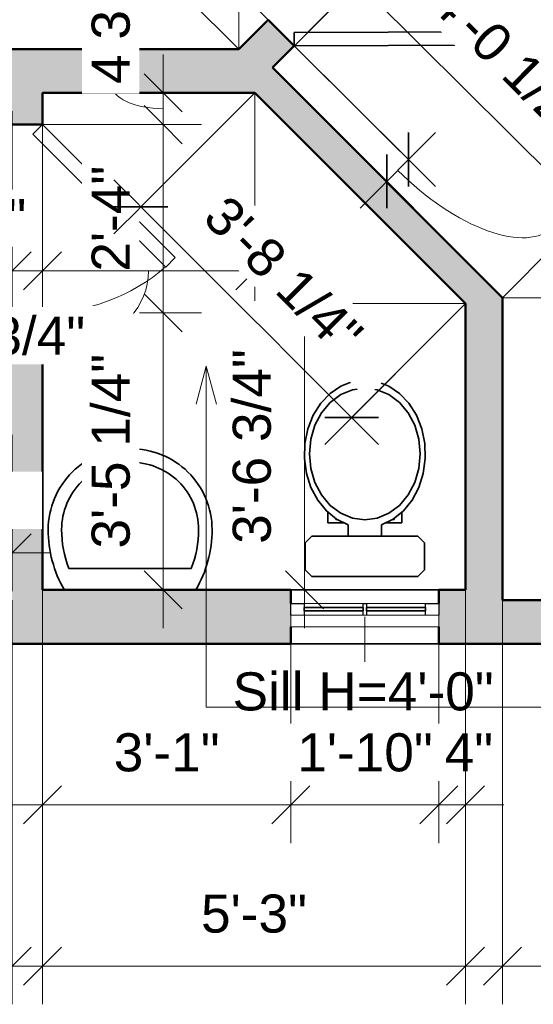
# Model space of a CAD drawing. Header units: inches. Extents: x -321 to 583, y -54 to 661.
# Tile 11 of 21: x 312 to 389, y -54 to 93. Entities that reach past the tile are written whole.
import ezdxf

# ---------------------------------------------------------------- set-up
doc = ezdxf.new("R2010")
doc.units = ezdxf.units.IN
doc.header["$MEASUREMENT"] = 0
for name, color, linetype, lineweight in [('A-ANNO-DIMS', 211, 'Continuous', 9), ('A-ANNO-DIMS-48', 211, 'Continuous', 9), ('A-DOOR', 31, 'Continuous', 18), ('A-GLAZ', 151, 'Continuous', 18), ('A-GLAZ-IDEN', 152, 'Continuous', 9), ('A-WALL', 113, 'Continuous', 18), ('A-WALL-PATT', 111, 'Continuous', 18), ('G-ANNO-TEXT', 231, 'Continuous', 9), ('P-SANR-FIXT', 6, 'Continuous', 18)]:
    doc.layers.add(name, color=color, linetype=linetype, lineweight=lineweight)
doc.styles.add('Arial', font='arial.ttf', dxfattribs={"height": 5.669291})
doc.dimstyles.new('Linear_-_3mm_Arial', dxfattribs={"dimscale": 12, "dimtxt": 5.784148, "dimasz": 0.472441, "dimexe": 0.472441, "dimexo": 0, "dimgap": 0.275591, "dimtad": 1, "dimrnd": 0.25, "dimzin": 3, "dimdsep": 46, "dimlunit": 4, "dimtxsty": 'Arial', "dimblk1": 'OBLIQUE', "dimblk2": 'OBLIQUE', "dimsah": 1, "dimcen": 0.09, "dimdle": 0.472441, "dimazin": 2, "dimtfac": 1, "dimtdec": 4, "dimtix": 1, "dimtmove": 0, "dimatfit": 3, "dimfxl": 1, "dimtvp": 1, "dimtfill": 1, "dimfrac": 2, "dimtolj": 1, "dimtzin": 0, "dimarcsym": 2})
doc.dimstyles.new('Linear_-_3mm_Arial_1', dxfattribs={"dimscale": 12, "dimtxt": 5.784148, "dimasz": 0.472441, "dimexe": 0.472441, "dimexo": 0, "dimgap": 0.275591, "dimtad": 1, "dimrnd": 0.25, "dimzin": 3, "dimdsep": 46, "dimlunit": 4, "dimtxsty": 'Arial', "dimblk1": 'OBLIQUE', "dimblk2": 'OBLIQUE', "dimsah": 1, "dimcen": 0.09, "dimdle": 0.472441, "dimazin": 2, "dimtfac": 1, "dimtdec": 4, "dimtix": 1, "dimtmove": 1, "dimatfit": 3, "dimfxl": 1, "dimtvp": 1, "dimtfill": 1, "dimfrac": 2, "dimtolj": 1, "dimtzin": 0, "dimarcsym": 2})
doc.dimstyles.new('Linear_-_3mm_Arial_2', dxfattribs={"dimscale": 12, "dimtxt": 5.784148, "dimasz": 0.472441, "dimexe": 0.472441, "dimexo": 0, "dimgap": 0.275591, "dimtad": 1, "dimrnd": 0.25, "dimzin": 3, "dimdsep": 46, "dimlunit": 4, "dimtxsty": 'Arial', "dimblk1": 'OBLIQUE', "dimblk2": 'OBLIQUE', "dimsah": 1, "dimcen": 0.09, "dimdle": 0.472441, "dimazin": 2, "dimtfac": 1, "dimtdec": 4, "dimtix": 1, "dimtmove": 2, "dimatfit": 3, "dimfxl": 1, "dimtvp": 1, "dimtfill": 1, "dimfrac": 2, "dimtolj": 1, "dimtzin": 0, "dimarcsym": 2})

# ---------------------------------------------------------------- blocks, each defined once
blk = doc.blocks.new('Door_2 - 4_-8_ X 6_-8_-450710-2-2nd Floor Plan')
at = {"layer": 'A-DOOR', "lineweight": 35}
for p, q in [((-28, 2.75), (-8.2, 22.55)), ((-8.2, 22.55), (-6.79, 21.13)), ((8.2, 22.55), (6.79, 21.13)), ((28, 2.75), (8.2, 22.55)), ((-6.79, 21.13), (-26.59, 1.34)), ((6.79, 21.13), (26.59, 1.34)), ((-26.59, 1.34), (-28, 2.75)), ((26.59, 1.34), (28, 2.75))]:
    blk.add_line(p, q, dxfattribs=at)
at = {"layer": 'A-DOOR'}
for centre, start, end in [((-28, 2.75), 0, 45), ((28, 2.75), 135, 180)]:
    blk.add_arc(centre, 28, start, end, dxfattribs=at)
blk = doc.blocks.new('Door_1 - 2_-4_ X 6_-8_-437402-2-2nd Floor Plan')
at = {"layer": 'A-DOOR', "lineweight": 35}
for p, q in [((12.59, -0.84), (-7.21, -20.63)), ((14, -2.25), (12.59, -0.84)), ((14, -2.25), (-5.79, -22.04)), ((-5.79, -22.04), (-7.21, -20.63))]:
    blk.add_line(p, q, dxfattribs=at)
at = {"layer": 'A-DOOR'}
blk.add_arc((14.07, -2.25), 28.07, 180, 220.8158, dxfattribs=at)
blk = doc.blocks.new('Window_4 - 1_-10_ x 3_-0_-450561-2-2nd Floor Plan')
at = {"layer": 'A-GLAZ', "lineweight": 25}
for p, q in [((-11, 2), (-9.03, 2)), ((-11, 0.25), (-11, 2)), ((-9.03, 2), (-9.03, 0.25)), ((-0.25, 2), (0.25, 2)), ((-0.25, 0.25), (-0.25, 2)), ((0.25, 2), (0.25, 0.25)), ((9.03, 2), (11, 2)), ((9.03, 0.25), (9.03, 2)), ((11, 2), (11, 0.25))]:
    blk.add_line(p, q, dxfattribs=at)
at = {"layer": 'A-GLAZ'}
for p, q in [((-0.25, 2), (-9.03, 2)), ((9.03, 2), (0.25, 2)), ((-11, 0.25), (11, 0.25)), ((-11, 0.25), (-11, -1.5)), ((11, -1.5), (11, 0.25)), ((11, -1.5), (-11, -1.5))]:
    blk.add_line(p, q, dxfattribs=at)
at = {"layer": 'A-GLAZ', "lineweight": 35}
for p, q in [((-9.03, 1.38), (-0.25, 1.38)), ((-9.03, 0.87), (-9.03, 1.38)), ((-0.25, 0.87), (-9.03, 0.87)), ((-0.25, 1.38), (-0.25, 0.87)), ((0.25, 1.38), (9.03, 1.38)), ((0.25, 0.87), (0.25, 1.38)), ((9.03, 0.87), (0.25, 0.87)), ((9.03, 1.38), (9.03, 0.87))]:
    blk.add_line(p, q, dxfattribs=at)
blk = doc.blocks.new('Water Closet - 1 - Water Closet - 1-226926-2-2nd Floor Plan')
at = {"layer": 'P-SANR-FIXT', "lineweight": 35}
for p, q in [((1, 8.87), (0, 7.87)), ((5, 8.87), (1, 8.87)), ((6, 7.87), (5, 8.87)), ((0, 7.87), (0, -7.88)), ((6, -7.88), (6, 7.87)), ((9.58, 5.5), (8, 5.5)), ((8, 5.5), (8, 3.14)), ((8.5, 4.34), (8.5, 4.17)), ((8.62, 4.34), (8.5, 4.34)), ((8.64, 4.34), (8.62, 4.34)), ((6, 2.5), (7.68, 2.5)), ((7.68, -2.5), (6, -2.5)), ((8, -3.14), (8, -5.5)), ((8.5, -4.17), (8.5, -4.34)), ((8.5, -4.34), (8.62, -4.34)), ((8.62, -4.34), (8.64, -4.34)), ((8, -5.5), (9.58, -5.5)), ((0, -7.88), (1, -8.88)), ((5, -8.88), (6, -7.88)), ((1, -8.88), (5, -8.88))]:
    blk.add_line(p, q, dxfattribs=at)
at = {"layer": 'P-SANR-FIXT', "lineweight": 35, "flags": 128}
for points in [[(29.25, 0), (29.02, 1.83), (28.34, 3.58), (27.25, 5.18), (25.78, 6.56), (23.99, 7.68), (21.97, 8.47), (19.79, 8.91), (17.55, 8.98), (15.34, 8.68), (13.25, 8.02), (11.36, 7.02), (9.77, 5.73), (8.52, 4.2), (7.68, 2.5)], [(28.05, 0), (27.8, 1.84), (27.08, 3.58), (25.91, 5.14), (24.36, 6.45), (22.5, 7.43), (20.43, 8.04), (18.25, 8.25), (16.07, 8.04), (14, 7.43), (12.14, 6.45), (10.59, 5.14), (9.42, 3.58), (8.7, 1.84), (8.45, 0)], [(8.62, 4.34), (8.56, 4.26), (8.5, 4.17)], [(7.68, -2.5), (8.52, -4.2), (9.77, -5.73), (11.36, -7.02), (13.25, -8.02), (15.34, -8.68), (17.55, -8.98), (19.79, -8.91), (21.97, -8.47), (23.99, -7.68), (25.78, -6.56), (27.25, -5.18), (28.34, -3.58), (29.02, -1.83), (29.25, 0)], [(8.45, 0), (8.7, -1.84), (9.42, -3.58), (10.59, -5.14), (12.14, -6.45), (14, -7.43), (16.07, -8.04), (18.25, -8.25), (20.43, -8.04), (22.5, -7.43), (24.36, -6.45), (25.91, -5.14), (27.08, -3.58), (27.8, -1.84), (28.05, 0)], [(8.5, -4.17), (8.56, -4.26), (8.62, -4.34)]]:
    blk.add_lwpolyline(points, dxfattribs=at)
blk = doc.blocks.new('Plumbing Fixtures 1 - Plumbing Fixtures 1-450462-2-2nd Floor Plan')
at = {"layer": 'P-SANR-FIXT', "lineweight": 35}
blk.add_line((337.66, 11.18), (319.46, 11.18), dxfattribs=at)
for centre, radius, start, end in [((328.37, 16.99), 12, 89.065, 180), ((328.76, 16.99), 12, 360, 90.935), ((328.37, 16.99), 10, 88.8779, 180), ((328.76, 16.99), 10, 360, 91.1221), ((334.35, 16.99), 17.99, 180, 210), ((334.35, 16.99), 15.99, 180, 201.3237), ((322.77, 16.99), 15.99, 338.6763, 360), ((322.77, 16.99), 17.99, 330, 360)]:
    blk.add_arc(centre, radius, start, end, dxfattribs=at)
blk = doc.blocks.new('DIMBLOCK38-2-2nd Floor Plan')
at = {"layer": 'A-ANNO-DIMS-48'}
for p, q in [((251, 6.5), (251, -53.67)), ((251, -48), (251, 6.5)), ((311, 6.5), (311, -53.67)), ((311, -48), (311, 6.5)), ((245.33, -48), (316.67, -48))]:
    blk.add_line(p, q, dxfattribs=at)
at = {"layer": 'A-ANNO-DIMS-48', "lineweight": 35}
for p, q in [((251, -48), (253.83, -45.17)), ((311, -48), (313.83, -45.17)), ((251, -48), (248.17, -50.83)), ((311, -48), (308.17, -50.83))]:
    blk.add_line(p, q, dxfattribs=at)
at = {"layer": 'A-ANNO-DIMS-48', "color": 0, "insert": (273.12, -37.33), "char_height": 5.669, "width": 18.9008, "attachment_point": 1, "line_spacing_factor": 0.941778, "style": 'Arial', "bg_fill": 3, "box_fill_scale": 1.25, "bg_fill_color": 256, "bg_fill_true_color": 13158600, "bg_fill_transparency": 0}
blk.add_mtext('5\'-0"', dxfattribs=at)
blk = doc.blocks.new('_Oblique')
at = {"color": 0, "linetype": 'ByBlock', "lineweight": -2}
blk.add_line((-0.5, -0.5), (0.5, 0.5), dxfattribs=at)
blk = doc.blocks.new('DIMBLOCK39-2-2nd Floor Plan')
at = {"layer": 'A-ANNO-DIMS-48'}
for p, q in [((315.5, 8), (315.5, -29.67)), ((315.5, -24), (315.5, 8)), ((352.5, 0), (352.5, -29.67)), ((352.5, -24), (352.5, 0)), ((309.83, -24), (352.5, -24))]:
    blk.add_line(p, q, dxfattribs=at)
at = {"layer": 'A-ANNO-DIMS-48', "lineweight": 35}
for p, q in [((315.5, -24), (318.33, -21.17)), ((352.5, -24), (355.33, -21.17)), ((315.5, -24), (312.67, -26.83)), ((352.5, -24), (349.67, -26.83))]:
    blk.add_line(p, q, dxfattribs=at)
at = {"layer": 'A-ANNO-DIMS-48', "color": 0, "insert": (326.12, -13.33), "char_height": 5.669, "width": 18.9008, "attachment_point": 1, "line_spacing_factor": 0.941778, "style": 'Arial', "bg_fill": 3, "box_fill_scale": 1.25, "bg_fill_color": 256, "bg_fill_true_color": 13158600, "bg_fill_transparency": 0}
blk.add_mtext('3\'-1"', dxfattribs=at)
blk = doc.blocks.new('DIMBLOCK40-2-2nd Floor Plan')
at = {"layer": 'A-ANNO-DIMS-48'}
for p, q in [((352.5, 0), (352.5, -29.67)), ((352.5, -24), (352.5, 0)), ((374.5, 0), (374.5, -29.67)), ((374.5, -24), (374.5, 0)), ((352.5, -24), (374.5, -24))]:
    blk.add_line(p, q, dxfattribs=at)
at = {"layer": 'A-ANNO-DIMS-48', "lineweight": 35}
for p, q in [((352.5, -24), (355.33, -21.17)), ((374.5, -24), (377.33, -21.17)), ((352.5, -24), (349.67, -26.83)), ((374.5, -24), (371.67, -26.83))]:
    blk.add_line(p, q, dxfattribs=at)
at = {"layer": 'A-ANNO-DIMS-48', "color": 0, "insert": (353.44, -13.33), "char_height": 5.669, "width": 24.1332, "attachment_point": 1, "line_spacing_factor": 0.941778, "style": 'Arial', "bg_fill": 3, "box_fill_scale": 1.25, "bg_fill_color": 256, "bg_fill_true_color": 13158600, "bg_fill_transparency": 0}
blk.add_mtext('1\'-10"', dxfattribs=at)
blk = doc.blocks.new('DIMBLOCK41-2-2nd Floor Plan')
at = {"layer": 'A-ANNO-DIMS-48'}
for p, q in [((378.5, 8), (378.5, -29.67)), ((378.5, -24), (378.5, 8)), ((374.5, 0), (374.5, -29.67)), ((374.5, -24), (374.5, 0)), ((374.5, -24), (384.17, -24))]:
    blk.add_line(p, q, dxfattribs=at)
at = {"layer": 'A-ANNO-DIMS-48', "lineweight": 35}
for p, q in [((374.5, -24), (377.33, -21.17)), ((378.5, -24), (381.33, -21.17)), ((374.5, -24), (371.67, -26.83)), ((378.5, -24), (375.67, -26.83))]:
    blk.add_line(p, q, dxfattribs=at)
at = {"layer": 'A-ANNO-DIMS-48', "color": 0, "insert": (375.38, -13.33), "char_height": 5.669, "width": 8.6495, "attachment_point": 1, "line_spacing_factor": 0.941778, "style": 'Arial', "bg_fill": 3, "box_fill_scale": 1.25, "bg_fill_color": 256, "bg_fill_true_color": 13158600, "bg_fill_transparency": 0}
blk.add_mtext('4"', dxfattribs=at)
blk = doc.blocks.new('DIMBLOCK42-2-2nd Floor Plan')
at = {"layer": 'A-ANNO-DIMS-48'}
for p, q in [((315.5, 8), (315.5, -53.67)), ((315.5, -48), (315.5, 8)), ((378.5, 8), (378.5, -53.67)), ((378.5, -48), (378.5, 8)), ((309.83, -48), (384.17, -48))]:
    blk.add_line(p, q, dxfattribs=at)
at = {"layer": 'A-ANNO-DIMS-48', "lineweight": 35}
for p, q in [((315.5, -48), (318.33, -45.17)), ((378.5, -48), (381.33, -45.17)), ((315.5, -48), (312.67, -50.83)), ((378.5, -48), (375.67, -50.83))]:
    blk.add_line(p, q, dxfattribs=at)
at = {"layer": 'A-ANNO-DIMS-48', "color": 0, "insert": (339.12, -37.33), "char_height": 5.669, "width": 18.9008, "attachment_point": 1, "line_spacing_factor": 0.941778, "style": 'Arial', "bg_fill": 3, "box_fill_scale": 1.25, "bg_fill_color": 256, "bg_fill_true_color": 13158600, "bg_fill_transparency": 0}
blk.add_mtext('5\'-3"', dxfattribs=at)
blk = doc.blocks.new('DIMBLOCK43-2-2nd Floor Plan')
at = {"layer": 'A-ANNO-DIMS-48'}
for p, q in [((384, 6.5), (384, -53.67)), ((384, -48), (384, 6.5)), ((523, 6.5), (523, -53.67)), ((523, -48), (523, 6.5)), ((378.33, -48), (528.67, -48))]:
    blk.add_line(p, q, dxfattribs=at)
at = {"layer": 'A-ANNO-DIMS-48', "lineweight": 35}
for p, q in [((384, -48), (386.83, -45.17)), ((523, -48), (525.83, -45.17)), ((384, -48), (381.17, -50.83)), ((523, -48), (520.17, -50.83))]:
    blk.add_line(p, q, dxfattribs=at)
at = {"layer": 'A-ANNO-DIMS-48', "color": 0, "insert": (443.44, -37.33), "char_height": 5.669, "width": 24.1332, "attachment_point": 1, "line_spacing_factor": 0.941778, "style": 'Arial', "bg_fill": 3, "box_fill_scale": 1.25, "bg_fill_color": 256, "bg_fill_true_color": 13158600, "bg_fill_transparency": 0}
blk.add_mtext('11\'-7"', dxfattribs=at)
blk = doc.blocks.new('DIMBLOCK168-2-2nd Floor Plan')
at = {"layer": 'A-ANNO-DIMS-48'}
for p, q in [((295, 31.5), (295, 7.83)), ((295, 13.5), (295, 31.5)), ((311, 31.09), (311, 7.83)), ((311, 13.5), (311, 31.09)), ((295, 13.5), (316.67, 13.5))]:
    blk.add_line(p, q, dxfattribs=at)
at = {"layer": 'A-ANNO-DIMS-48', "lineweight": 35}
for p, q in [((295, 13.5), (297.83, 16.33)), ((311, 13.5), (313.83, 16.33)), ((295, 13.5), (292.17, 10.67)), ((311, 13.5), (308.17, 10.67))]:
    blk.add_line(p, q, dxfattribs=at)
at = {"layer": 'A-ANNO-DIMS-48', "color": 0, "insert": (295.12, 24.17), "char_height": 5.669, "width": 18.9008, "attachment_point": 1, "line_spacing_factor": 0.941778, "style": 'Arial', "bg_fill": 3, "box_fill_scale": 1.25, "bg_fill_color": 256, "bg_fill_true_color": 13158600, "bg_fill_transparency": 0}
blk.add_mtext('1\'-4"', dxfattribs=at)
blk = doc.blocks.new('DIMBLOCK169-2-2nd Floor Plan')
at = {"layer": 'A-ANNO-DIMS-48'}
for p, q in [((333.5, 87.67), (333.5, 77.25)), ((315.72, 82), (339.17, 82)), ((333.5, 82), (315.72, 82)), ((314.64, 77.25), (339.17, 77.25)), ((333.5, 77.25), (314.64, 77.25))]:
    blk.add_line(p, q, dxfattribs=at)
at = {"layer": 'A-ANNO-DIMS-48', "lineweight": 35}
for p, q in [((333.5, 82), (330.67, 84.83)), ((333.5, 82), (336.33, 79.17)), ((333.5, 77.25), (330.67, 80.08)), ((333.5, 77.25), (336.33, 74.42))]:
    blk.add_line(p, q, dxfattribs=at)
at = {"layer": 'A-ANNO-DIMS-48'}
blk.add_ellipse((333.5, 83.3), major_axis=(-7.76, 0), ratio=0.473704, start_param=0, end_param=1.570796, dxfattribs=at)
at = {"layer": 'A-ANNO-DIMS-48', "color": 0, "insert": (322.83, 83.3), "char_height": 5.669, "width": 24.4536, "attachment_point": 1, "rotation": 90, "line_spacing_factor": 0.941778, "style": 'Arial', "bg_fill": 3, "box_fill_scale": 1.25, "bg_fill_color": 256, "bg_fill_true_color": 13158600, "bg_fill_transparency": 0}
blk.add_mtext('4 3/4"', dxfattribs=at)
blk = doc.blocks.new('DIMBLOCK170-2-2nd Floor Plan')
at = {"layer": 'A-ANNO-DIMS-48', "lineweight": 35}
for p, q in [((333.5, 77.25), (330.67, 80.08)), ((333.5, 77.25), (336.33, 74.42)), ((333.5, 49.25), (330.67, 52.08)), ((333.5, 49.25), (336.33, 46.42))]:
    blk.add_line(p, q, dxfattribs=at)
at = {"layer": 'A-ANNO-DIMS-48'}
for p, q in [((314.64, 77.25), (339.17, 77.25)), ((333.5, 77.25), (314.64, 77.25)), ((333.5, 77.25), (333.5, 49.25)), ((314.64, 49.25), (339.17, 49.25)), ((333.5, 49.25), (314.64, 49.25))]:
    blk.add_line(p, q, dxfattribs=at)
at = {"layer": 'A-ANNO-DIMS-48', "color": 0, "insert": (322.83, 55.37), "char_height": 5.669, "width": 18.9008, "attachment_point": 1, "rotation": 90, "line_spacing_factor": 0.941778, "style": 'Arial', "bg_fill": 3, "box_fill_scale": 1.25, "bg_fill_color": 256, "bg_fill_true_color": 13158600, "bg_fill_transparency": 0}
blk.add_mtext('2\'-4"', dxfattribs=at)
blk = doc.blocks.new('DIMBLOCK171-2-2nd Floor Plan')
at = {"layer": 'A-ANNO-DIMS-48', "lineweight": 35}
for p, q in [((333.5, 49.25), (330.67, 52.08)), ((333.5, 49.25), (336.33, 46.42)), ((333.5, 8), (330.67, 10.83)), ((333.5, 8), (336.33, 5.17))]:
    blk.add_line(p, q, dxfattribs=at)
at = {"layer": 'A-ANNO-DIMS-48'}
for p, q in [((314.64, 49.25), (339.17, 49.25)), ((333.5, 49.25), (314.64, 49.25)), ((333.5, 49.25), (333.5, 2.33)), ((315.72, 8), (339.17, 8)), ((333.5, 8), (315.72, 8))]:
    blk.add_line(p, q, dxfattribs=at)
at = {"layer": 'A-ANNO-DIMS-48', "color": 0, "insert": (322.83, 14.16), "char_height": 5.669, "width": 34.7049, "attachment_point": 1, "rotation": 90, "line_spacing_factor": 0.941778, "style": 'Arial', "bg_fill": 3, "box_fill_scale": 1.25, "bg_fill_color": 256, "bg_fill_true_color": 13158600, "bg_fill_transparency": 0}
blk.add_mtext('3\'-5 1/4"', dxfattribs=at)
blk = doc.blocks.new('DIMBLOCK178-2-2nd Floor Plan')
at = {"layer": 'A-ANNO-DIMS-48'}
for p, q in [((308, 88.5), (308, 118.17)), ((344.74, 88.5), (344.74, 118.17)), ((308, 112.5), (350.41, 112.5)), ((308, 112.5), (308, 88.5)), ((344.74, 112.5), (344.74, 88.5))]:
    blk.add_line(p, q, dxfattribs=at)
at = {"layer": 'A-ANNO-DIMS-48', "lineweight": 35}
for p, q in [((308, 112.5), (310.83, 115.33)), ((344.74, 112.5), (347.58, 115.33)), ((308, 112.5), (305.17, 109.67)), ((344.74, 112.5), (341.91, 109.67))]:
    blk.add_line(p, q, dxfattribs=at)
at = {"layer": 'A-ANNO-DIMS-48', "color": 0, "insert": (311.91, 123.17), "char_height": 5.669, "width": 34.7049, "attachment_point": 1, "line_spacing_factor": 0.941778, "style": 'Arial', "bg_fill": 3, "box_fill_scale": 1.25, "bg_fill_color": 256, "bg_fill_true_color": 13158600, "bg_fill_transparency": 0}
blk.add_mtext('3\'-0 3/4"', dxfattribs=at)
blk = doc.blocks.new('DIMBLOCK179-2-2nd Floor Plan')
at = {"layer": 'A-ANNO-DIMS-48'}
for p, q in [((244.5, 87.26), (244.5, 142.17)), ((344.74, 88.5), (344.74, 142.17)), ((238.83, 136.5), (350.41, 136.5)), ((244.5, 136.5), (244.5, 87.26)), ((344.74, 136.5), (344.74, 88.5))]:
    blk.add_line(p, q, dxfattribs=at)
at = {"layer": 'A-ANNO-DIMS-48', "lineweight": 35}
for p, q in [((244.5, 136.5), (247.33, 139.33)), ((344.74, 136.5), (347.58, 139.33)), ((244.5, 136.5), (241.67, 133.67)), ((344.74, 136.5), (341.91, 133.67))]:
    blk.add_line(p, q, dxfattribs=at)
at = {"layer": 'A-ANNO-DIMS-48', "color": 0, "insert": (280.16, 147.17), "char_height": 5.669, "width": 34.7049, "attachment_point": 1, "line_spacing_factor": 0.941778, "style": 'Arial', "bg_fill": 3, "box_fill_scale": 1.25, "bg_fill_color": 256, "bg_fill_true_color": 13158600, "bg_fill_transparency": 0}
blk.add_mtext('8\'-4 1/4"', dxfattribs=at)
blk = doc.blocks.new('DIMBLOCK181-2-2nd Floor Plan')
at = {"layer": 'A-ANNO-DIMS-48'}
for p, q in [((308, 79.5), (308, 49.83)), ((308, 55.5), (308, 79.5)), ((311, 79.25), (311, 49.83)), ((311, 55.5), (311, 79.25)), ((302.33, 55.5), (316.67, 55.5))]:
    blk.add_line(p, q, dxfattribs=at)
at = {"layer": 'A-ANNO-DIMS-48', "lineweight": 35}
for p, q in [((308, 55.5), (310.83, 58.33)), ((311, 55.5), (313.83, 58.33)), ((308, 55.5), (305.17, 52.67)), ((311, 55.5), (308.17, 52.67))]:
    blk.add_line(p, q, dxfattribs=at)
at = {"layer": 'A-ANNO-DIMS-48', "color": 0, "insert": (305.9, 66.17), "char_height": 5.669, "width": 8.6495, "attachment_point": 1, "line_spacing_factor": 0.941778, "style": 'Arial', "bg_fill": 3, "box_fill_scale": 1.25, "bg_fill_color": 256, "bg_fill_true_color": 13158600, "bg_fill_transparency": 0}
blk.add_mtext('3"', dxfattribs=at)
blk = doc.blocks.new('DIMBLOCK183-2-2nd Floor Plan')
at = {"layer": 'A-ANNO-DIMS-48'}
for p, q in [((315.5, 81.25), (315.5, 49.83)), ((315.5, 55.5), (315.5, 81.25)), ((347.14, 82), (347.14, 49.83)), ((347.14, 55.5), (347.14, 82)), ((309.83, 55.5), (352.81, 55.5))]:
    blk.add_line(p, q, dxfattribs=at)
at = {"layer": 'A-ANNO-DIMS-48', "lineweight": 35}
for p, q in [((315.5, 55.5), (318.33, 58.33)), ((347.14, 55.5), (349.97, 58.33)), ((315.5, 55.5), (312.67, 52.67)), ((347.14, 55.5), (344.3, 52.67))]:
    blk.add_line(p, q, dxfattribs=at)
at = {"layer": 'A-ANNO-DIMS-48'}
blk.add_ellipse((321.82, 55.5), major_axis=(0, 9.73), ratio=0.975527, start_param=3.141593, end_param=4.712389, dxfattribs=at)
at = {"layer": 'A-ANNO-DIMS-48', "color": 0, "insert": (292.9, 48.68), "char_height": 5.669, "width": 34.7049, "attachment_point": 1, "line_spacing_factor": 0.941778, "style": 'Arial', "bg_fill": 3, "box_fill_scale": 1.25, "bg_fill_color": 256, "bg_fill_true_color": 13158600, "bg_fill_transparency": 0}
blk.add_mtext('2\'-7 3/4"', dxfattribs=at)
blk = doc.blocks.new('DIMBLOCK184-2-2nd Floor Plan')
at = {"layer": 'A-ANNO-DIMS-48'}
for p, q in [((354.5, 56.31), (354.5, 2.33)), ((378.5, 50.64), (348.83, 50.64)), ((354.5, 50.64), (378.5, 50.64)), ((378.25, 8), (348.83, 8)), ((354.5, 8), (378.25, 8))]:
    blk.add_line(p, q, dxfattribs=at)
at = {"layer": 'A-ANNO-DIMS-48', "lineweight": 35}
for p, q in [((354.5, 50.64), (351.67, 53.47)), ((354.5, 50.64), (357.33, 47.8)), ((354.5, 8), (351.67, 10.83)), ((354.5, 8), (357.33, 5.17))]:
    blk.add_line(p, q, dxfattribs=at)
at = {"layer": 'A-ANNO-DIMS-48', "color": 0, "insert": (343.83, 14.86), "char_height": 5.669, "width": 34.7049, "attachment_point": 1, "rotation": 90, "line_spacing_factor": 0.941778, "style": 'Arial', "bg_fill": 3, "box_fill_scale": 1.25, "bg_fill_color": 256, "bg_fill_true_color": 13158600, "bg_fill_transparency": 0}
blk.add_mtext('3\'-6 3/4"', dxfattribs=at)
blk = doc.blocks.new('DIMBLOCK185-2-2nd Floor Plan')
at = {"layer": 'A-ANNO-DIMS-48'}
for p, q in [((347.14, 82), (326.16, 61.02)), ((330.17, 65.03), (347.14, 82)), ((326.16, 69.04), (365.54, 29.66)), ((378.5, 50.64), (357.52, 29.66)), ((361.53, 33.67), (378.5, 50.64))]:
    blk.add_line(p, q, dxfattribs=at)
at = {"layer": 'A-ANNO-DIMS-48', "lineweight": 35}
for p, q in [((330.17, 65.03), (326.16, 65.03)), ((330.17, 65.03), (334.17, 65.03)), ((361.53, 33.67), (357.52, 33.67)), ((361.53, 33.67), (365.54, 33.67))]:
    blk.add_line(p, q, dxfattribs=at)
at = {"layer": 'A-ANNO-DIMS-48', "color": 0, "insert": (343.17, 67.12), "char_height": 5.669, "width": 34.7049, "attachment_point": 1, "rotation": 315, "line_spacing_factor": 0.941778, "style": 'Arial', "bg_fill": 3, "box_fill_scale": 1.25, "bg_fill_color": 256, "bg_fill_true_color": 13158600, "bg_fill_transparency": 0}
blk.add_mtext('3\'-8 1/4"', dxfattribs=at)
blk = doc.blocks.new('DIMBLOCK186-2-2nd Floor Plan')
at = {"layer": 'A-ANNO-DIMS-48'}
for p, q in [((408, 57.17), (408, 0.83)), ((384, 51.5), (413.67, 51.5)), ((408, 51.5), (384, 51.5)), ((384.47, 6.5), (413.67, 6.5)), ((408, 6.5), (384.47, 6.5))]:
    blk.add_line(p, q, dxfattribs=at)
at = {"layer": 'A-ANNO-DIMS-48', "lineweight": 35}
for p, q in [((408, 51.5), (405.17, 54.33)), ((408, 51.5), (410.83, 48.67)), ((408, 6.5), (405.17, 9.33)), ((408, 6.5), (410.83, 3.67))]:
    blk.add_line(p, q, dxfattribs=at)
at = {"layer": 'A-ANNO-DIMS-48', "color": 0, "insert": (397.33, 21.12), "char_height": 5.669, "width": 18.9008, "attachment_point": 1, "rotation": 90, "line_spacing_factor": 0.941778, "style": 'Arial', "bg_fill": 3, "box_fill_scale": 1.25, "bg_fill_color": 256, "bg_fill_true_color": 13158600, "bg_fill_transparency": 0}
blk.add_mtext('3\'-9"', dxfattribs=at)
blk = doc.blocks.new('DIMBLOCK187-2-2nd Floor Plan')
at = {"layer": 'A-ANNO-DIMS-48'}
for p, q in [((349.84, 85.82), (366.37, 102.45)), ((400.74, 60.29), (358.36, 102.43)), ((362.38, 98.43), (349.84, 85.82)), ((384, 51.5), (400.71, 68.31)), ((396.72, 64.29), (384, 51.5))]:
    blk.add_line(p, q, dxfattribs=at)
at = {"layer": 'A-ANNO-DIMS-48', "lineweight": 35}
for p, q in [((362.38, 98.43), (358.37, 98.42)), ((362.38, 98.43), (366.39, 98.45)), ((396.72, 64.29), (392.71, 64.28)), ((396.72, 64.29), (400.73, 64.3))]:
    blk.add_line(p, q, dxfattribs=at)
at = {"layer": 'A-ANNO-DIMS-48', "color": 0, "insert": (376.81, 99.12), "char_height": 5.669, "width": 34.7049, "attachment_point": 1, "rotation": 315.1639, "line_spacing_factor": 0.941778, "style": 'Arial', "bg_fill": 3, "box_fill_scale": 1.25, "bg_fill_color": 256, "bg_fill_true_color": 13158600, "bg_fill_transparency": 0}
blk.add_mtext('4\'-0 1/2"', dxfattribs=at)
blk = doc.blocks.new('DIMBLOCK190-2-2nd Floor Plan')
at = {"layer": 'A-ANNO-DIMS-48'}
for p, q in [((349.09, 92.87), (328.05, 113.79)), ((344.74, 88.5), (323.7, 109.42)), ((332.07, 109.79), (323.73, 101.4)), ((332.07, 109.79), (349.09, 92.87)), ((327.72, 105.42), (344.74, 88.5))]:
    blk.add_line(p, q, dxfattribs=at)
at = {"layer": 'A-ANNO-DIMS-48', "lineweight": 35}
for p, q in [((332.07, 109.79), (332.06, 113.8)), ((327.72, 105.42), (327.71, 109.43)), ((332.07, 109.79), (332.08, 105.78)), ((327.72, 105.42), (327.74, 101.41))]:
    blk.add_line(p, q, dxfattribs=at)
at = {"layer": 'A-ANNO-DIMS-48'}
blk.add_ellipse((333.98, 111.72), major_axis=(-5.98, 5.95), ratio=0.686952, start_param=1.570796, end_param=3.141593, dxfattribs=at)
at = {"layer": 'A-ANNO-DIMS-48', "color": 0, "insert": (337.9, 107.82), "char_height": 5.669, "width": 24.4536, "attachment_point": 1, "rotation": 45.1639, "line_spacing_factor": 0.941778, "style": 'Arial', "bg_fill": 3, "box_fill_scale": 1.25, "bg_fill_color": 256, "bg_fill_true_color": 13158600, "bg_fill_transparency": 0}
blk.add_mtext('6 1/4"', dxfattribs=at)
blk = doc.blocks.new('DIMBLOCK191-2-2nd Floor Plan')
at = {"layer": 'A-ANNO-DIMS-48'}
for p, q in [((353.03, 88.95), (374.03, 68.07)), ((370.01, 72.07), (353.03, 88.95)), ((349.76, 85.74), (370.8, 64.82)), ((366.78, 68.82), (349.76, 85.74)), ((374.01, 76.09), (362.78, 64.8))]:
    blk.add_line(p, q, dxfattribs=at)
at = {"layer": 'A-ANNO-DIMS-48', "lineweight": 35}
for p, q in [((370.01, 72.07), (370, 76.08)), ((366.78, 68.82), (366.77, 72.83)), ((370.01, 72.07), (370.02, 68.06)), ((366.78, 68.82), (366.79, 64.81))]:
    blk.add_line(p, q, dxfattribs=at)
at = {"layer": 'A-ANNO-DIMS-48'}
blk.add_ellipse((375.71, 77.8), major_axis=(-15.85, 15.76), ratio=0.463908, start_param=1.570796, end_param=3.141593, dxfattribs=at)
at = {"layer": 'A-ANNO-DIMS-48', "color": 0, "insert": (389.49, 64.09), "char_height": 5.669, "width": 24.4536, "attachment_point": 1, "rotation": 45.1639, "line_spacing_factor": 0.941778, "style": 'Arial', "bg_fill": 3, "box_fill_scale": 1.25, "bg_fill_color": 256, "bg_fill_true_color": 13158600, "bg_fill_transparency": 0}
blk.add_mtext('4 1/2"', dxfattribs=at)

msp = doc.modelspace()

# ---------------------------------------------------------------- hatches: boundary and pattern name
at = {"layer": 'A-WALL-PATT'}
h = msp.add_hatch(color=256, dxfattribs=at)
h.paths.add_polyline_path([(347.136, 85.318), (348.659, 86.841), (349.758, 85.742), (352.99, 88.993), (349.09, 92.871), (344.744, 88.5), (347.136, 88.5)])
h.paths.add_polyline_path([(392.475, 128.704), (396, 132.25), (388.909, 132.25)])
h = msp.add_hatch(color=256, dxfattribs=at)
h.paths.add_polyline_path([(311, 6.5), (313.25, 6.5), (313.25, 8), (315.5, 8), (315.5, 49.25), (311, 49.25), (311, 8.878)])
h.paths.add_polyline_path([(315.5, 77.25), (315.5, 88.5), (311, 88.5), (311, 77.25)])
for points in [[(347.136, 82), (347.136, 88.5), (315.5, 88.5), (315.5, 82), (317.142, 82)], [(378.5, 50.636), (378.5, 57), (348.659, 86.841), (347.136, 85.318), (347.136, 82), (371.068, 58.068)], [(381.25, 6.5), (384, 6.5), (384, 51.5), (378.5, 57), (378.5, 8), (381.25, 8)], [(523, 0), (523, 6.5), (381.25, 6.5), (381.25, 0)]]:
    msp.add_hatch(color=256, dxfattribs=at).paths.add_polyline_path(points)
h = msp.add_hatch(color=256, dxfattribs=at)
h.paths.add_polyline_path([(381.25, 0), (381.25, 8), (374.5, 8), (374.5, 0), (379.404, 0)])
h.paths.add_polyline_path([(352.5, 0), (352.5, 8), (313.25, 8), (313.25, 0)])
h = msp.add_hatch(color=256, dxfattribs=at)
h.paths.add_polyline_path([(313.25, 0), (313.25, 6.5), (236, 6.5), (236, 0), (254.88, 0)])
h.paths.add_polyline_path([(170, 0), (170, 6.5), (0, 6.5), (0, 0), (130.357, 0)])

# ---------------------------------------------------------------- linework, layer by layer
at = {"layer": 'A-GLAZ-IDEN', "lineweight": 18}
msp.add_line((363.5, 4), (363.5, -2.681), dxfattribs=at)
at = {"layer": 'A-WALL', "lineweight": 50}
for p, q in [((349.09, 92.871), (344.744, 88.5)), ((352.99, 88.993), (349.09, 92.871)), ((344.744, 88.5), (308, 88.5)), ((349.758, 85.742), (352.99, 88.993)), ((384, 51.5), (349.758, 85.742)), ((315.5, 77.25), (315.5, 82)), ((315.5, 82), (347.136, 82)), ((347.136, 82), (378.5, 50.636)), ((311, 77.25), (315.5, 77.25)), ((384, 6.5), (384, 51.5)), ((378.5, 50.636), (378.5, 8)), ((315.5, 49.25), (311, 49.25)), ((315.5, 8), (315.5, 49.25)), ((352.5, 8), (315.5, 8)), ((352.5, 6), (352.5, 8)), ((378.5, 8), (374.5, 8)), ((374.5, 8), (374.5, 6)), ((523, 6.5), (384, 6.5)), ((352.5, 0), (352.5, 2.5)), ((374.5, 2.5), (374.5, 0)), ((236, 0), (352.5, 0)), ((374.5, 0), (529.5, 0))]:
    msp.add_line(p, q, dxfattribs=at)
at = {"layer": 'A-WALL', "lineweight": 35}
for p, q in [((352.5, 8), (374.5, 8)), ((374.5, 0), (352.5, 0))]:
    msp.add_line(p, q, dxfattribs=at)

# ---------------------------------------------------------------- block references
at = {"layer": 'A-DOOR', "lineweight": 35}
for name, p, rotation in [('Door_2 - 4_-8_ X 6_-8_-450710-2-2nd Floor Plan', (370.782, 110.788), 225.1638813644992), ('Door_1 - 2_-4_ X 6_-8_-437402-2-2nd Floor Plan', (313.25, 63.25), 89.99999999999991)]:
    msp.add_blockref(name, p, dxfattribs=dict(at, rotation=rotation))
at = {"layer": 'A-GLAZ', "lineweight": 35}
msp.add_blockref('Window_4 - 1_-10_ x 3_-0_-450561-2-2nd Floor Plan', (363.5, 4), dxfattribs=at)
at = {"layer": 'P-SANR-FIXT', "lineweight": 35, "rotation": 90.0000000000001}
msp.add_blockref('Water Closet - 1 - Water Closet - 1-226926-2-2nd Floor Plan', (363.5, 10), dxfattribs=at)
at = {"layer": 'P-SANR-FIXT', "lineweight": 35}
msp.add_blockref('Plumbing Fixtures 1 - Plumbing Fixtures 1-450462-2-2nd Floor Plan', (0, 0), dxfattribs=at)

# ---------------------------------------------------------------- texts
at = {"layer": 'A-GLAZ-IDEN', "insert": (343.809, -4.262), "char_height": 5.66929, "width": 47.571, "attachment_point": 1, "style": 'Arial'}
msp.add_mtext('Sill H=4\'-0"', dxfattribs=at)

# ---------------------------------------------------------------- next in the draw order: dimensions: what is measured, and where the dimension line sits
at = {"layer": 'A-ANNO-DIMS'}
dim = msp.add_linear_dim(base=(333.5, 77.25), p1=(315.717, 82), p2=(314.643, 77.25), angle=90, dimstyle='Linear_-_3mm_Arial_1', override={"dimpost": '<>', "dimfxl": 4.869962}, dxfattribs=at)
dim.commit()
dim.dimension.update_dxf_attribs({"geometry": 'DIMBLOCK169-2-2nd Floor Plan', "text_midpoint": (326.612, 95.526), "dimtype": 160, "text_rotation": 90})
dim = msp.add_linear_dim(base=(311, -48), p1=(251, 6.5), p2=(311, 6.5), dimstyle='Linear_-_3mm_Arial', override={"dimpost": '<>', "dimfxl": 60}, dxfattribs=at)
dim.commit()
dim.dimension.update_dxf_attribs({"geometry": 'DIMBLOCK38-2-2nd Floor Plan', "text_midpoint": (281, -41.798)})

# ---------------------------------------------------------------- next in the draw order: dimensions: what is measured, and where the dimension line sits
for base, p1, p2, override, picture, middle in [((344.744, 112.5), (308, 88.5), (344.744, 88.5), {"dimpost": '<>', "dimfxl": 36.743538}, 'DIMBLOCK178-2-2nd Floor Plan', (326.372, 118.74)), ((352.5, -24), (315.5, 8), (352.5, 0), {"dimpost": '<>', "dimfxl": 37.854986}, 'DIMBLOCK39-2-2nd Floor Plan', (334, -17.796))]:
    dim = msp.add_linear_dim(base=base, p1=p1, p2=p2, dimstyle='Linear_-_3mm_Arial', override=override, dxfattribs=at)
    dim.commit()
    dim.dimension.update_dxf_attribs({"geometry": picture, "text_midpoint": middle})
dim = msp.add_linear_dim(base=(333.5, 49.25), p1=(314.643, 77.25), p2=(314.643, 49.25), angle=90, dimstyle='Linear_-_3mm_Arial', override={"dimpost": '<>', "dimfxl": 28}, dxfattribs=at)
dim.commit()
dim.dimension.update_dxf_attribs({"geometry": 'DIMBLOCK170-2-2nd Floor Plan', "text_midpoint": (327.347, 63.25)})

# ---------------------------------------------------------------- next in the draw order: dimensions: what is measured, and where the dimension line sits
for base, p1, p2, override, picture, middle in [((344.744, 136.5), (244.5, 87.259), (344.744, 88.5), {"dimpost": '<>', "dimfxl": 100.251222}, 'DIMBLOCK179-2-2nd Floor Plan', (294.622, 142.738)), ((374.5, -24), (352.5, 0), (374.5, 0), {"dimpost": '<>', "dimfxl": 22}, 'DIMBLOCK40-2-2nd Floor Plan', (363.5, -17.798))]:
    dim = msp.add_linear_dim(base=base, p1=p1, p2=p2, dimstyle='Linear_-_3mm_Arial', override=override, dxfattribs=at)
    dim.commit()
    dim.dimension.update_dxf_attribs({"geometry": picture, "text_midpoint": middle})

# ---------------------------------------------------------------- next in the draw order: dimensions: what is measured, and where the dimension line sits
dim = msp.add_linear_dim(base=(378.5, -24), p1=(374.5, 0), p2=(378.5, 8), dimstyle='Linear_-_3mm_Arial_2', override={"dimpost": '<>', "dimfxl": 8.944272}, dxfattribs=at)
dim.commit()
dim.dimension.update_dxf_attribs({"geometry": 'DIMBLOCK41-2-2nd Floor Plan', "text_midpoint": (379.701, -17.112), "dimtype": 160})

# ---------------------------------------------------------------- next in the draw order: dimensions: what is measured, and where the dimension line sits
dim = msp.add_linear_dim(base=(378.5, -48), p1=(315.5, 8), p2=(378.5, 8), dimstyle='Linear_-_3mm_Arial', override={"dimpost": '<>', "dimfxl": 63}, dxfattribs=at)
dim.commit()
dim.dimension.update_dxf_attribs({"geometry": 'DIMBLOCK42-2-2nd Floor Plan', "text_midpoint": (347, -41.796)})

# ---------------------------------------------------------------- next in the draw order: dimensions: what is measured, and where the dimension line sits
for base, p1, p2, override, picture, middle in [((311, 13.5), (295, 31.5), (311, 31.088), {"dimpost": '<>', "dimfxl": 16.005305}, 'DIMBLOCK168-2-2nd Floor Plan', (303, 19.653)), ((523, -48), (384, 6.5), (523, 6.5), {"dimpost": '<>', "dimfxl": 139}, 'DIMBLOCK43-2-2nd Floor Plan', (453.5, -41.847))]:
    dim = msp.add_linear_dim(base=base, p1=p1, p2=p2, dimstyle='Linear_-_3mm_Arial', override=override, dxfattribs=at)
    dim.commit()
    dim.dimension.update_dxf_attribs({"geometry": picture, "text_midpoint": middle})

# ---------------------------------------------------------------- next in the draw order: linework, layer by layer
at = {"layer": 'G-ANNO-TEXT', "color": 7}
msp.add_line((339.894, -9.433), (395.267, -9.433), dxfattribs=at)

# ---------------------------------------------------------------- next in the draw order: dimensions: what is measured, and where the dimension line sits
at = {"layer": 'A-ANNO-DIMS'}
for base, p1, p2, override, picture, middle in [((408, 6.5), (384, 51.5), (384.475, 6.5), {"dimpost": '<>', "dimfxl": 45.002502}, 'DIMBLOCK186-2-2nd Floor Plan', (401.796, 29)), ((333.5, 8), (314.643, 49.25), (315.717, 8), {"dimpost": '<>', "dimfxl": 41.263986}, 'DIMBLOCK171-2-2nd Floor Plan', (327.26, 28.625))]:
    dim = msp.add_linear_dim(base=base, p1=p1, p2=p2, angle=90, dimstyle='Linear_-_3mm_Arial', override=override, dxfattribs=at)
    dim.commit()
    dim.dimension.update_dxf_attribs({"geometry": picture, "text_midpoint": middle})

# ---------------------------------------------------------------- next in the draw order: dimensions: what is measured, and where the dimension line sits
dim = msp.add_linear_dim(base=(311, 55.5), p1=(308, 79.5), p2=(311, 79.25), dimstyle='Linear_-_3mm_Arial', override={"dimpost": '<>', "dimfxl": 3.010399}, dxfattribs=at)
dim.commit()
dim.dimension.update_dxf_attribs({"geometry": 'DIMBLOCK181-2-2nd Floor Plan', "text_midpoint": (309.5, 61.704)})

# ---------------------------------------------------------------- next in the draw order: dimensions: what is measured, and where the dimension line sits
dim = msp.add_linear_dim(base=(347.136, 55.5), p1=(315.5, 81.25), p2=(347.136, 82), dimstyle='Linear_-_3mm_Arial_1', override={"dimpost": '<>', "dimfxl": 31.644928}, dxfattribs=at)
dim.commit()
dim.dimension.update_dxf_attribs({"geometry": 'DIMBLOCK183-2-2nd Floor Plan', "text_midpoint": (310.255, 44.899), "dimtype": 160})

# ---------------------------------------------------------------- next in the draw order: dimensions: what is measured, and where the dimension line sits
dim = msp.add_linear_dim(base=(354.5, 8), p1=(378.5, 50.636), p2=(378.25, 8), angle=90, dimstyle='Linear_-_3mm_Arial', override={"dimpost": '<>', "dimfxl": 42.636772}, dxfattribs=at)
dim.commit()
dim.dimension.update_dxf_attribs({"geometry": 'DIMBLOCK184-2-2nd Floor Plan', "text_midpoint": (348.26, 29.318)})

# ---------------------------------------------------------------- next in the draw order: dimensions: what is measured, and where the dimension line sits
dim = msp.add_linear_dim(base=(361.529, 33.665), p1=(347.136, 82), p2=(378.5, 50.636), angle=315, dimstyle='Linear_-_3mm_Arial', override={"dimpost": '<>', "dimfxl": 44.355339}, dxfattribs=at)
dim.commit()
dim.dimension.update_dxf_attribs({"geometry": 'DIMBLOCK185-2-2nd Floor Plan', "text_midpoint": (350.26, 53.76)})

# ---------------------------------------------------------------- next in the draw order: linework, layer by layer
at = {"layer": 'G-ANNO-TEXT', "color": 7}
for q in [(338.375, 35.631), (341.413, 35.631), (339.894, -9.433)]:
    msp.add_line((339.894, 41.3), q, dxfattribs=at)

# ---------------------------------------------------------------- next in the draw order: dimensions: what is measured, and where the dimension line sits
at = {"layer": 'A-ANNO-DIMS'}
dim = msp.add_linear_dim(base=(362.378, 98.435), p1=(384, 51.5), p2=(349.836, 85.821), angle=315.16388, dimstyle='Linear_-_3mm_Arial', override={"dimpost": '<>', "dimfxl": 48.42645}, dxfattribs=at)
dim.commit()
dim.dimension.update_dxf_attribs({"geometry": 'DIMBLOCK187-2-2nd Floor Plan', "text_midpoint": (383.946, 85.786)})

# ---------------------------------------------------------------- next in the draw order: dimensions: what is measured, and where the dimension line sits
dim = msp.add_linear_dim(base=(327.725, 105.422), p1=(349.09, 92.871), p2=(344.744, 88.5), angle=45.16388, dimstyle='Linear_-_3mm_Arial_1', override={"dimpost": '<>', "dimfxl": 6.164257}, dxfattribs=at)
dim.commit()
dim.dimension.update_dxf_attribs({"geometry": 'DIMBLOCK190-2-2nd Floor Plan', "text_midpoint": (349.204, 113.826), "dimtype": 160, "text_rotation": 45.16388})

# ---------------------------------------------------------------- next in the draw order: dimensions: what is measured, and where the dimension line sits
dim = msp.add_linear_dim(base=(366.777, 68.82), p1=(353.031, 88.953), p2=(349.758, 85.742), angle=45.16388, dimstyle='Linear_-_3mm_Arial_1', override={"dimpost": '<>', "dimfxl": 4.584786}, dxfattribs=at)
dim.commit()
dim.dimension.update_dxf_attribs({"geometry": 'DIMBLOCK191-2-2nd Floor Plan', "text_midpoint": (400.795, 70.096), "dimtype": 160, "text_rotation": 45.16388})

doc.saveas('drawing.dxf')
